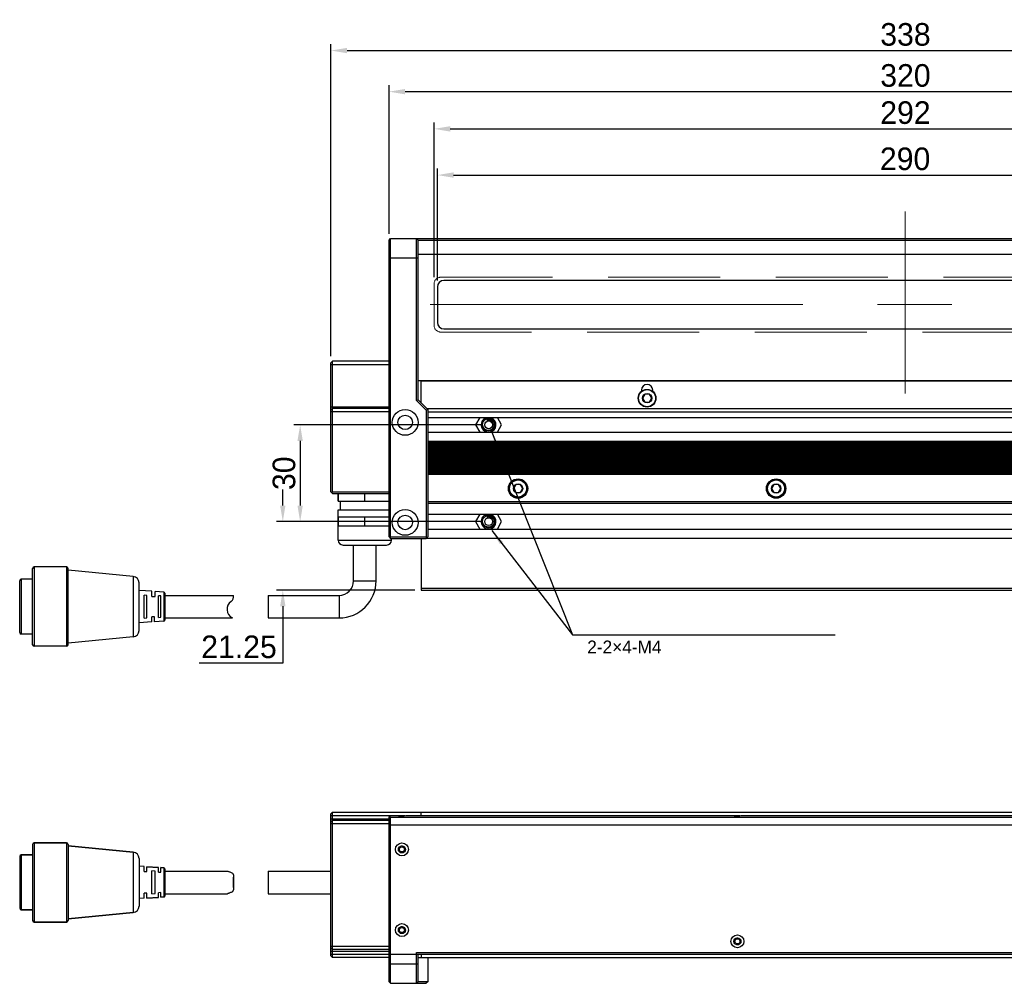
# Model space of a CAD drawing. Header units: millimetres. Extents: x 108 to 420, y 524 to 686.
# Tile 1 of 2: x 108 to 260, y 537 to 686. Entities that reach past the tile are written whole.
import ezdxf

# ---------------------------------------------------------------- set-up
doc = ezdxf.new("R2010")
doc.units = ezdxf.units.MM
doc.header["$LTSCALE"] = 23.1
doc.header["$PDMODE"] = 3
doc.header["$PDSIZE"] = 8
doc.linetypes.add('CENTERX2', pattern=[4, 2.5, -0.5, 0.5, -0.5])
doc.linetypes.add('DASHED2', pattern=[0.375, 0.25, -0.125])
doc.layers.get('Defpoints').update_dxf_attribs({"linetype": 'CONTINUOUS'})
for name, color, linetype, lineweight in [('中心线', 1, 'CENTERX2', 20), ('标注', 3, 'CONTINUOUS', 25), ('粗实线', 7, 'CONTINUOUS', 30), ('虚线', 6, 'DASHED2', 18)]:
    doc.layers.add(name, color=color, linetype=linetype, lineweight=lineweight)
doc.styles.get("Standard").update_dxf_attribs({"font": 'simfang.ttf'})
doc.dimstyles.new('CST Standard', dxfattribs={"dimtxt": 3.5, "dimasz": 2.5, "dimexe": 1, "dimexo": 1, "dimgap": 0.6, "dimtad": 1, "dimtoh": 1, "dimdsep": 46, "dimtxsty": 'STANDARD', "dimcen": -2.5, "dimdle": 5, "dimclrd": 9, "dimclre": 9, "dimadec": 1, "dimazin": 2, "dimtfac": 1, "dimtofl": 0, "dimtmove": 0, "dimatfit": 0, "dimfxl": 1, "dimtolj": 1, "dimarcsym": 0})

# ---------------------------------------------------------------- blocks, each defined once
blk = doc.blocks.new('*D33')
at = {"layer": 'Defpoints', "color": 0}
for p in [(324.81, 674.75), (164.81, 651.74), (324.81, 651.74)]:
    blk.add_point(p, dxfattribs=at)
at = {"layer": '标注', "color": 9, "linetype": 'Continuous', "lineweight": -2, "ltscale": 3}
for p, q in [((164.81, 652.74), (164.81, 675.75)), ((167.31, 674.75), (322.31, 674.75)), ((324.81, 652.74), (324.81, 675.75))]:
    blk.add_line(p, q, dxfattribs=at)
at = {"layer": '标注', "color": 9}
for points in [[(167.31, 675.16), (167.31, 674.33), (164.81, 674.75)], [(322.31, 674.33), (322.31, 675.16), (324.81, 674.75)]]:
    blk.add_solid(points, dxfattribs=at)
at = {"layer": '标注', "color": 7, "insert": (244.86, 677.24), "char_height": 3.5, "attachment_point": 5}
blk.add_mtext('\\A1;\\A1;{\\fFZLanTingHei-R-GBK|b0|i0|c134|p2;320}', dxfattribs=at)
blk = doc.blocks.new('*D34')
at = {"layer": 'Defpoints', "color": 0}
for p in [(317.31, 661.82), (172.31, 644.49), (317.31, 644.49)]:
    blk.add_point(p, dxfattribs=at)
at = {"layer": '标注', "color": 9, "linetype": 'Continuous', "lineweight": -2, "ltscale": 3}
for p, q in [((172.31, 645.49), (172.31, 662.82)), ((317.31, 645.49), (317.31, 662.82)), ((174.81, 661.82), (314.81, 661.82))]:
    blk.add_line(p, q, dxfattribs=at)
at = {"layer": '标注', "color": 9}
for points in [[(174.81, 662.24), (174.81, 661.41), (172.31, 661.82)], [(314.81, 661.41), (314.81, 662.24), (317.31, 661.82)]]:
    blk.add_solid(points, dxfattribs=at)
at = {"layer": '标注', "color": 7, "insert": (244.81, 664.32), "char_height": 3.5, "attachment_point": 5}
blk.add_mtext('\\A1;\\A1;{\\fFZLanTingHei-R-GBK|b0|i0|c134|p2;290}', dxfattribs=at)
blk = doc.blocks.new('*D35')
at = {"layer": 'Defpoints', "color": 0}
for p in [(317.81, 668.98), (171.81, 644.99), (317.81, 644.99)]:
    blk.add_point(p, dxfattribs=at)
at = {"layer": '标注', "color": 9, "linetype": 'Continuous', "lineweight": -2, "ltscale": 3}
for p, q in [((171.81, 645.99), (171.81, 669.98)), ((174.31, 668.98), (315.31, 668.98)), ((317.81, 645.99), (317.81, 669.98))]:
    blk.add_line(p, q, dxfattribs=at)
at = {"layer": '标注', "color": 9}
for points in [[(174.31, 669.4), (174.31, 668.56), (171.81, 668.98)], [(315.31, 668.56), (315.31, 669.4), (317.81, 668.98)]]:
    blk.add_solid(points, dxfattribs=at)
at = {"layer": '标注', "color": 7, "insert": (244.86, 671.48), "char_height": 3.5, "attachment_point": 5}
blk.add_mtext('\\A1;\\A1;{\\fFZLanTingHei-R-GBK|b0|i0|c134|p2;292}', dxfattribs=at)
blk = doc.blocks.new('*D38')
at = {"layer": 'Defpoints', "color": 0}
for p in [(324.81, 681.12), (324.81, 651.74), (155.81, 632.74)]:
    blk.add_point(p, dxfattribs=at)
at = {"layer": '标注', "color": 9, "linetype": 'Continuous', "lineweight": -2, "ltscale": 3}
for p, q in [((155.81, 633.74), (155.81, 682.12)), ((158.31, 681.12), (322.31, 681.12)), ((324.81, 652.74), (324.81, 682.12))]:
    blk.add_line(p, q, dxfattribs=at)
at = {"layer": '标注', "color": 9}
for points in [[(158.31, 681.53), (158.31, 680.7), (155.81, 681.12)], [(322.31, 680.7), (322.31, 681.53), (324.81, 681.12)]]:
    blk.add_solid(points, dxfattribs=at)
at = {"layer": '标注', "color": 7, "insert": (244.86, 683.6), "char_height": 3.5, "attachment_point": 5}
blk.add_mtext('\\A1;\\A1;{\\fFZLanTingHei-R-GBK|b0|i0|c134|p2;338}', dxfattribs=at)
blk = doc.blocks.new('*X19')
at = {"layer": '标注', "linetype": 'Continuous', "ltscale": 3}
blk.add_hatch(color=9, dxfattribs=at).paths.add_polyline_path([(143.43, 161.33), (145.21, 159.55), (144.71, 159.17)], flags=0)
at = {"layer": '标注', "color": 9, "linetype": 'Continuous', "ltscale": 3}
for p, q in [((143.43, 161.33), (155.97, 145.14)), ((155.97, 145.14), (196.69, 145.14))]:
    blk.add_line(p, q, dxfattribs=at)
at = {"layer": '标注', "color": 7, "ltscale": 3}
blk.add_line((196.69, 145.14), (196.69, 145.14), dxfattribs=at)
blk = doc.blocks.new('*X20')
at = {"layer": '标注', "linetype": 'Continuous', "ltscale": 3}
blk.add_hatch(color=9, dxfattribs=at).paths.add_polyline_path([(143.43, 176.54), (144.65, 174.33), (144.07, 174.1)], flags=0)
at = {"layer": '标注', "color": 9, "linetype": 'Continuous', "ltscale": 3}
for p, q in [((143.43, 176.54), (155.97, 145.14)), ((155.97, 145.14), (196.69, 145.14))]:
    blk.add_line(p, q, dxfattribs=at)
at = {"layer": '标注', "color": 7, "ltscale": 3}
blk.add_line((196.69, 145.14), (196.69, 145.14), dxfattribs=at)
blk = doc.blocks.new('*D41')
at = {"layer": 'Defpoints', "color": 0}
for p in [(180.25, 623.11), (151.04, 608.11), (180.25, 608.11)]:
    blk.add_point(p, dxfattribs=at)
at = {"layer": '标注', "color": 9, "linetype": 'Continuous', "lineweight": -2, "ltscale": 3}
for p, q in [((179.25, 623.11), (150.04, 623.11)), ((151.04, 620.61), (151.04, 610.61)), ((179.25, 608.11), (150.04, 608.11))]:
    blk.add_line(p, q, dxfattribs=at)
at = {"layer": '标注', "color": 9}
for points in [[(151.45, 620.61), (150.62, 620.61), (151.04, 623.11)], [(150.62, 610.61), (151.45, 610.61), (151.04, 608.11)]]:
    blk.add_solid(points, dxfattribs=at)
at = {"layer": '标注', "color": 7, "insert": (148.55, 615.61), "char_height": 3.5, "attachment_point": 5, "rotation": 90}
blk.add_mtext('\\A1;\\A1;{\\fFZLanTingHei-R-GBK|b0|i0|c134|p2;30}', dxfattribs=at)
blk = doc.blocks.new('*D42')
at = {"layer": 'Defpoints', "color": 0}
for p in [(148.27, 608.11), (180.25, 608.11), (169.81, 597.49)]:
    blk.add_point(p, dxfattribs=at)
at = {"layer": '标注', "color": 9, "linetype": 'Continuous', "lineweight": -2, "ltscale": 3}
for p, q in [((148.35, 610.61), (148.35, 613.11)), ((179.25, 608.11), (147.35, 608.11)), ((168.81, 597.49), (147.35, 597.49)), ((148.35, 594.99), (148.35, 586.2)), ((148.35, 586.2), (135.38, 586.2))]:
    blk.add_line(p, q, dxfattribs=at)
at = {"layer": '标注', "color": 9}
for points in [[(147.93, 610.61), (148.76, 610.61), (148.35, 608.11)], [(148.76, 594.99), (147.93, 594.99), (148.35, 597.49)]]:
    blk.add_solid(points, dxfattribs=at)
at = {"layer": '标注', "color": 7, "insert": (141.56, 588.69), "char_height": 3.5, "attachment_point": 5}
blk.add_mtext('\\A1;\\A1;{\\fFZLanTingHei-R-GBK|b0|i0|c134|p2;21.25}', dxfattribs=at)

msp = doc.modelspace()

# ---------------------------------------------------------------- linework, layer by layer
at = {"layer": '中心线', "color": 0}
for p, q in [((244.8137, 656.1663), (244.8137, 627.9793)), ((171.2076, 641.7398), (318.4199, 641.7398))]:
    msp.add_line(p, q, dxfattribs=at)
at = {"layer": '粗实线', "color": 0, "linetype": 'Continuous'}
for p, q in [((164.8137, 651.7398), (165.0637, 651.9898)), ((164.8137, 605.7398), (164.8137, 651.7398)), ((165.0637, 605.7398), (165.0637, 651.9898)), ((165.0637, 651.9898), (324.5637, 651.9898)), ((169.0637, 626.8862), (169.0637, 651.9898)), ((169.0637, 651.9898), (169.3137, 651.7398)), ((169.3137, 626.9898), (169.3137, 651.7398)), ((169.3137, 651.7398), (320.3137, 651.7398)), ((164.8137, 648.9898), (169.3137, 648.9898)), ((320.3137, 649.4898), (169.3137, 649.4898)), ((172.3137, 644.4898), (172.3137, 638.9898)), ((316.3137, 645.4898), (173.3137, 645.4898)), ((173.3137, 637.9898), (316.3137, 637.9898)), ((155.8137, 632.7398), (156.0637, 632.9898)), ((155.8137, 612.7398), (155.8137, 632.7398)), ((155.8137, 632.4898), (164.8137, 632.4898)), ((156.0637, 612.7398), (156.0637, 632.9898)), ((164.8137, 632.9898), (156.0637, 632.9898)), ((169.3137, 629.9898), (320.3137, 629.9898)), ((169.8137, 626.4898), (169.8137, 629.9898)), ((169.8137, 629.9396), (319.8137, 629.9396)), ((203.9387, 628.4898), (203.9387, 628.2968)), ((204.455, 627.8612), (204.0962, 627.2398)), ((205.1725, 627.8612), (204.455, 627.8612)), ((205.5312, 627.2398), (205.1725, 627.8612)), ((205.6887, 628.2968), (205.6887, 628.4898)), ((155.8137, 625.8898), (164.8137, 625.8898)), ((169.3137, 626.9898), (169.0637, 626.8862)), ((170.5637, 625.3862), (169.0637, 626.8862)), ((170.8137, 625.4898), (169.3137, 626.9898)), ((204.0962, 627.2398), (204.455, 626.6184)), ((204.455, 626.6184), (205.1725, 626.6184)), ((205.1725, 626.6184), (205.5312, 627.2398)), ((155.8137, 625.3898), (156.0637, 625.6398)), ((164.8137, 625.1398), (155.8137, 625.1398)), ((164.8137, 625.6398), (156.0637, 625.6398)), ((170.8137, 625.4898), (170.5637, 625.3862)), ((170.5637, 625.3862), (170.5637, 605.7398)), ((170.6637, 625.6398), (318.9637, 625.6398)), ((170.8137, 625.4898), (170.8137, 605.7398)), ((170.8137, 625.1398), (318.8137, 625.1398)), ((170.8137, 624.2648), (318.8137, 624.2648)), ((170.8137, 621.9648), (318.8137, 621.9648)), ((170.8137, 620.5993), (318.8137, 620.5993)), ((170.8137, 620.5174), (318.8137, 620.5174)), ((170.8137, 620.4021), (318.8137, 620.4021)), ((170.8137, 620.3202), (318.8137, 620.3202)), ((170.8137, 620.1743), (318.8137, 620.1743)), ((170.8137, 620.0924), (318.8137, 620.0924)), ((170.8137, 619.9771), (318.8137, 619.9771)), ((170.8137, 619.8952), (318.8137, 619.8952)), ((170.8137, 619.6939), (318.8137, 619.6939)), ((170.8137, 619.612), (318.8137, 619.612)), ((170.8137, 619.4967), (318.8137, 619.4967)), ((170.8137, 619.4148), (318.8137, 619.4148)), ((170.8137, 619.2689), (318.8137, 619.2689)), ((170.8137, 619.187), (318.8137, 619.187)), ((170.8137, 619.0717), (318.8137, 619.0717)), ((170.8137, 618.9898), (318.8137, 618.9898)), ((170.8137, 618.8189), (318.8137, 618.8189)), ((170.8137, 618.737), (318.8137, 618.737)), ((170.8137, 618.6217), (318.8137, 618.6217)), ((170.8137, 618.5398), (318.8137, 618.5398)), ((170.8137, 618.3939), (318.8137, 618.3939)), ((170.8137, 618.312), (318.8137, 618.312)), ((170.8137, 618.1967), (318.8137, 618.1967)), ((170.8137, 618.1148), (318.8137, 618.1148)), ((170.8137, 617.9439), (318.8137, 617.9439)), ((170.8137, 617.862), (318.8137, 617.862)), ((170.8137, 617.7467), (318.8137, 617.7467)), ((170.8137, 617.6648), (318.8137, 617.6648)), ((170.8137, 617.5189), (318.8137, 617.5189)), ((170.8137, 617.437), (318.8137, 617.437)), ((170.8137, 617.3217), (318.8137, 617.3217)), ((170.8137, 617.2398), (318.8137, 617.2398)), ((170.8137, 617.0689), (318.8137, 617.0689)), ((170.8137, 616.987), (318.8137, 616.987)), ((170.8137, 616.8717), (318.8137, 616.8717)), ((170.8137, 616.7898), (318.8137, 616.7898)), ((170.8137, 616.6439), (318.8137, 616.6439)), ((170.8137, 616.562), (318.8137, 616.562)), ((170.8137, 616.4467), (318.8137, 616.4467)), ((170.8137, 616.3648), (318.8137, 616.3648)), ((170.8137, 616.1939), (318.8137, 616.1939)), ((170.8137, 616.112), (318.8137, 616.112)), ((170.8137, 615.9967), (318.8137, 615.9967)), ((170.8137, 615.9148), (318.8137, 615.9148)), ((170.8137, 615.7689), (318.8137, 615.7689)), ((170.8137, 615.687), (318.8137, 615.687)), ((170.8137, 615.5717), (318.8137, 615.5717)), ((170.8137, 615.4898), (318.8137, 615.4898)), ((184.455, 613.8612), (184.0962, 613.2398)), ((185.1725, 613.8612), (184.455, 613.8612)), ((185.5312, 613.2398), (185.1725, 613.8612)), ((224.455, 613.8612), (224.0962, 613.2398)), ((225.1725, 613.8612), (224.455, 613.8612)), ((225.5312, 613.2398), (225.1725, 613.8612)), ((156.0637, 612.4898), (155.8137, 612.7398)), ((156.0637, 612.7398), (155.9387, 612.6148)), ((156.0637, 612.7398), (164.8137, 612.7398)), ((156.0637, 612.4898), (164.8137, 612.4898)), ((156.9387, 611.2898), (156.9387, 612.4898)), ((156.9616, 611.2898), (156.9616, 612.4898)), ((161.0409, 611.2898), (161.0409, 612.4898)), ((161.0866, 611.2898), (161.0866, 612.4898)), ((184.0962, 613.2398), (184.455, 612.6184)), ((184.455, 612.6184), (185.1725, 612.6184)), ((185.1725, 612.6184), (185.5312, 613.2398)), ((224.0962, 613.2398), (224.455, 612.6184)), ((224.455, 612.6184), (225.1725, 612.6184)), ((225.1725, 612.6184), (225.5312, 613.2398)), ((156.9387, 611.2898), (164.8137, 611.2898)), ((157.3137, 609.9398), (157.3137, 611.2898)), ((170.8137, 611.2398), (318.8137, 611.2398)), ((170.8137, 610.9898), (318.8137, 610.9898)), ((156.9387, 608.8398), (156.9387, 609.9398)), ((156.9418, 609.9398), (164.8137, 609.9398)), ((170.8137, 609.2648), (318.8137, 609.2648)), ((156.9387, 607.4398), (156.9387, 608.8398)), ((156.9387, 608.8398), (164.8137, 608.8398)), ((156.9387, 605.2398), (156.9387, 607.4398)), ((156.9387, 607.4398), (164.8137, 607.4398)), ((156.9616, 607.4398), (156.9616, 608.8398)), ((161.0409, 607.4398), (161.0409, 608.8398)), ((161.0866, 607.4398), (161.0866, 608.8398)), ((170.8137, 606.9648), (318.8137, 606.9648)), ((156.9387, 605.2398), (165.1887, 605.2398)), ((157.6912, 604.4898), (164.4362, 604.4898)), ((159.3137, 598.9398), (159.3137, 604.4898)), ((162.8137, 598.9398), (162.8137, 604.4898)), ((164.8137, 605.7398), (165.0637, 605.4898)), ((165.0637, 605.7398), (164.9387, 605.6148)), ((165.0637, 605.7398), (170.5637, 605.7398)), ((165.0637, 605.4898), (170.5637, 605.4898)), ((165.1887, 605.2398), (165.1887, 605.4898)), ((169.8137, 605.4898), (169.8137, 597.4896)), ((170.6887, 605.6148), (170.5637, 605.7398)), ((170.5637, 605.4898), (170.8137, 605.7398)), ((170.6137, 605.5398), (319.0137, 605.5398)), ((109.5637, 589.0405), (109.5637, 600.839)), ((109.8137, 601.089), (109.8137, 588.7905)), ((114.8137, 601.089), (109.8137, 601.089)), ((114.8137, 601.089), (114.8137, 588.7905)), ((115.0637, 589.0405), (115.0637, 600.839)), ((125.1587, 599.6261), (115.0637, 600.589)), ((107.5637, 590.9398), (107.5637, 598.9398)), ((107.8137, 599.1898), (107.8137, 590.6898)), ((109.5637, 599.1898), (107.8137, 599.1898)), ((125.1587, 599.6261), (125.1587, 590.2535)), ((126.0637, 591.2489), (126.0637, 598.6306)), ((159.3137, 598.9398), (162.8137, 598.9398)), ((128.0637, 597.3148), (126.0637, 597.4398)), ((128.0637, 596.5178), (128.0637, 597.3148)), ((128.5637, 596.5058), (128.5637, 597.2835)), ((129.9231, 597.1986), (128.5637, 597.2835)), ((129.9231, 597.1986), (129.9231, 592.681)), ((130.0637, 597.0489), (130.0637, 592.8307)), ((169.8137, 597.8262), (319.8137, 597.8262)), ((169.8137, 597.4896), (319.8137, 597.4896)), ((126.8637, 593.1648), (126.8637, 596.7148)), ((127.2637, 596.6898), (126.8637, 596.7148)), ((127.2637, 593.1898), (127.2637, 596.6898)), ((128.0637, 596.5178), (128.5637, 596.5058)), ((129.0637, 593.2648), (129.0637, 596.6147)), ((129.4629, 596.5898), (129.0637, 596.6147)), ((129.4629, 593.2898), (129.4629, 596.5898)), ((130.0637, 596.6898), (140.6912, 596.6898)), ((146.0637, 596.6898), (146.0637, 593.1898)), ((146.0637, 596.6898), (157.0637, 596.6898)), ((157.0637, 596.6898), (157.0637, 593.1898)), ((128.0637, 592.5648), (126.0637, 592.4398)), ((126.8637, 593.1648), (127.2637, 593.1898)), ((128.4637, 593.3713), (128.0637, 593.3618)), ((128.0637, 592.5648), (128.0637, 593.3618)), ((128.4637, 592.5898), (128.4637, 593.3713)), ((129.9231, 592.681), (128.4637, 592.5898)), ((129.0637, 593.2648), (129.4629, 593.2898)), ((130.0637, 593.1898), (140.5202, 593.1898)), ((146.0637, 593.1898), (157.0637, 593.1898)), ((109.5637, 590.6898), (107.8137, 590.6898)), ((125.1587, 590.2535), (115.0637, 589.2905)), ((114.8137, 588.7905), (109.8137, 588.7905)), ((155.8137, 562.8136), (156.0637, 563.0636)), ((155.8137, 540.8136), (155.8137, 562.8136)), ((155.8137, 562.5636), (166.2308, 562.5636)), ((155.8137, 562.0642), (164.8137, 562.0642)), ((155.8137, 561.5642), (156.0637, 561.8142)), ((156.0637, 540.5636), (156.0637, 563.0636)), ((156.0637, 563.0636), (324.5637, 563.0636)), ((164.8137, 561.8142), (156.0637, 561.8142)), ((164.8137, 562.3136), (165.0637, 562.5636)), ((164.8137, 536.8136), (164.8137, 562.3136)), ((164.9387, 562.4386), (165.0637, 562.3136)), ((165.0637, 536.5636), (165.0637, 562.3136)), ((165.0637, 562.3136), (324.5637, 562.3136)), ((166.2465, 562.5636), (167.2402, 562.5636)), ((167.3967, 562.5636), (218.2308, 562.5636)), ((169.8137, 562.5636), (169.8137, 563.0636)), ((218.2465, 562.5636), (219.2402, 562.5636)), ((219.3967, 562.5636), (270.2308, 562.5636)), ((155.8137, 561.3142), (164.8137, 561.3142)), ((324.8137, 561.0636), (164.8137, 561.0636)), ((109.5637, 558.0987), (109.5637, 546.3002)), ((109.8137, 558.3487), (109.8137, 546.0502)), ((114.8137, 558.3487), (109.8137, 558.3487)), ((109.8137, 558.3487), (114.8137, 558.3487)), ((114.8137, 558.3487), (114.8137, 546.0502)), ((115.0637, 558.0987), (115.0637, 546.3002)), ((125.1587, 556.8858), (115.0637, 557.8487)), ((115.0637, 557.8487), (125.1587, 556.8858)), ((107.5637, 556.1995), (107.5637, 548.1995)), ((107.8137, 556.4495), (107.8137, 547.9495)), ((109.5637, 556.4495), (107.8137, 556.4495)), ((107.8137, 556.4495), (109.5637, 556.4495)), ((125.1587, 556.8858), (125.1587, 547.5131)), ((126.0637, 555.8903), (126.0637, 548.5086)), ((126.8637, 554.6495), (126.0637, 554.6995)), ((126.8637, 553.8882), (126.8637, 554.6495)), ((127.2637, 553.8782), (127.2637, 554.6245)), ((129.0637, 554.512), (127.2637, 554.6245)), ((127.2637, 554.6245), (129.0637, 554.512)), ((129.0637, 553.7939), (129.0637, 554.512)), ((129.4629, 553.7839), (129.4629, 554.487)), ((129.9231, 554.4583), (129.4629, 554.487)), ((129.4629, 554.487), (129.9231, 554.4583)), ((129.9231, 554.4583), (129.9231, 549.9407)), ((130.0637, 554.3086), (130.0637, 550.0904)), ((126.8637, 553.8882), (127.2637, 553.8782)), ((128.0637, 550.4245), (128.0637, 553.9745)), ((128.5637, 553.9432), (128.0637, 553.9745)), ((128.5637, 550.4557), (128.5637, 553.9432)), ((129.0637, 553.7939), (129.4629, 553.7839)), ((130.0637, 553.9495), (139.7559, 553.9495)), ((130.0637, 553.9495), (139.7559, 553.9495)), ((140.7137, 551.3992), (140.7137, 552.9997)), ((146.0637, 553.9495), (146.0637, 550.4495)), ((146.0637, 553.9495), (155.8137, 553.9495)), ((126.8637, 549.7495), (126.0637, 549.6995)), ((127.2637, 550.5207), (126.8637, 550.5107)), ((126.8637, 549.7495), (126.8637, 550.5107)), ((127.2637, 549.7745), (127.2637, 550.5207)), ((129.0637, 549.887), (127.2637, 549.7745)), ((127.2637, 549.7745), (129.0637, 549.887)), ((128.0637, 550.4245), (128.5637, 550.4557)), ((129.4629, 550.6151), (129.0637, 550.605)), ((129.0637, 549.887), (129.0637, 550.605)), ((129.4629, 549.9119), (129.4629, 550.6151)), ((129.9231, 549.9407), (129.4629, 549.9119)), ((129.4629, 549.9119), (129.9231, 549.9407)), ((130.0637, 550.4495), (139.7559, 550.4495)), ((130.0637, 550.4495), (139.7559, 550.4495)), ((146.0637, 550.4495), (155.8137, 550.4495)), ((109.5637, 547.9495), (107.8137, 547.9495)), ((107.8137, 547.9495), (109.5637, 547.9495)), ((125.1587, 547.5131), (115.0637, 546.5502)), ((115.0637, 546.5502), (125.1587, 547.5131)), ((114.8137, 546.0502), (109.8137, 546.0502)), ((109.8137, 546.0502), (114.8137, 546.0502)), ((155.8137, 542.313), (164.8137, 542.313)), ((155.8137, 542.063), (156.0637, 541.813)), ((164.8137, 541.813), (156.0637, 541.813)), ((155.8137, 541.563), (164.8137, 541.563)), ((155.8137, 541.0636), (324.8137, 541.0636)), ((155.8137, 540.8136), (156.0637, 540.5636)), ((164.8137, 540.5636), (156.0637, 540.5636)), ((169.0637, 536.5636), (169.0637, 541.3136)), ((169.0637, 541.3136), (320.5637, 541.3136)), ((169.3137, 536.8136), (169.3137, 541.0636)), ((169.3137, 540.5636), (320.3137, 540.5636)), ((169.8137, 541.0636), (169.8137, 540.5636)), ((170.8137, 540.5636), (170.8137, 536.8136)), ((164.8137, 539.5636), (169.3137, 539.5636)), ((164.8137, 536.8136), (165.0637, 536.5636)), ((165.0637, 536.5636), (170.5637, 536.5636)), ((169.3137, 536.8136), (169.0637, 536.5636)), ((170.8137, 536.8136), (169.3137, 536.8136)), ((170.8137, 536.8136), (170.5637, 536.5636))]:
    msp.add_line(p, q, dxfattribs=at)
at = {"layer": '粗实线', "color": 0}
for p, q in [((178.8913, 624.2648), (178.2274, 623.1148)), ((182.2688, 623.1148), (181.6049, 624.2648)), ((178.2274, 623.1148), (178.8913, 621.9648)), ((180.6914, 624.0094), (180.6938, 624.0083)), ((181.6049, 621.9648), (182.2688, 623.1148)), ((178.8913, 609.2648), (178.2274, 608.1148)), ((180.6914, 609.0094), (180.6938, 609.0083)), ((182.2688, 608.1148), (181.6049, 609.2648)), ((178.2274, 608.1148), (178.8913, 606.9648)), ((181.6049, 606.9648), (182.2688, 608.1148))]:
    msp.add_line(p, q, dxfattribs=at)
at = {"layer": '粗实线', "color": 0, "linetype": 'Continuous'}
for centre, radius in [((204.8137, 627.2398), 1.375), ((204.8137, 627.2398), 1.325), ((204.8137, 627.2398), 0.7175), ((167.3137, 623.4898), 2), ((167.3137, 623.4898), 1.125), ((184.8137, 613.2398), 1.5), ((184.8137, 613.2398), 1.375), ((184.8137, 613.2398), 1.325), ((184.8137, 613.2398), 0.7175), ((224.8137, 613.2398), 1.5), ((224.8137, 613.2398), 1.375), ((224.8137, 613.2398), 1.325), ((224.8137, 613.2398), 0.7175), ((167.3137, 607.9898), 2), ((167.3137, 607.9898), 1.125), ((166.8137, 557.3136), 1), ((166.8137, 557.3136), 0.55), ((166.8137, 557.3136), 0.4), ((166.8137, 544.8136), 1), ((166.8137, 544.8136), 0.55), ((166.8137, 544.8136), 0.4), ((218.8137, 543.0636), 1), ((218.8137, 543.0636), 0.55), ((218.8137, 543.0636), 0.4)]:
    msp.add_circle(centre, radius, dxfattribs=at)
at = {"layer": '粗实线', "color": 0}
for centre, radius in [((180.2481, 623.1148), 1), ((180.2481, 623.1148), 0.6), ((180.2481, 608.1148), 1), ((180.2481, 608.1148), 0.6)]:
    msp.add_circle(centre, radius, dxfattribs=at)
at = {"layer": '粗实线', "color": 0, "linetype": 'Continuous'}
for centre, radius, start, end in [((173.3137, 644.4898), 1, 90, 180), ((173.3137, 638.9898), 1, 180, 270), ((204.8137, 628.4898), 0.875, 0, 180), ((157.6887, 605.2398), 0.75, 180, 270), ((164.4387, 605.2398), 0.75, 270, 0), ((109.8137, 600.839), 0.25, 90, 180), ((114.8137, 600.839), 0.25, 0, 90), ((107.8137, 598.9398), 0.25, 90, 180), ((125.0637, 598.6306), 1, 0, 84.551174), ((157.0637, 598.9398), 5.75, 270, 0), ((157.0637, 598.9398), 2.25, 270, 0), ((129.9137, 597.0489), 0.15, 0, 86.423666), ((141.1988, 594.5298), 1.5, 125.247507, 243.300507), ((139.8137, 596.4898), 0.9, 305.247507, 12.839588), ((129.9137, 592.8307), 0.15, 273.576334, 0), ((107.8137, 590.9398), 0.25, 180, 270), ((125.0637, 591.2489), 1, 275.448826, 0), ((109.8137, 589.0405), 0.25, 180, 270), ((114.8137, 589.0405), 0.25, 270, 0), ((109.8137, 558.0987), 0.25, 90, 180), ((114.8137, 558.0987), 0.25, 0, 90), ((166.8137, 557.3136), 0.5, 255, 195), ((107.8137, 556.1995), 0.25, 90, 180), ((125.0637, 555.8903), 1, 0, 84.551174), ((129.9137, 554.3086), 0.15, 0, 86.423666), ((129.9137, 550.0904), 0.15, 273.576334, 0), ((107.8137, 548.1995), 0.25, 180, 270), ((125.0637, 548.5086), 1, 275.448826, 0), ((109.8137, 546.3002), 0.25, 180, 270), ((114.8137, 546.3002), 0.25, 270, 0), ((166.8137, 544.8136), 0.5, 255, 195), ((218.8137, 543.0636), 0.5, 255, 195)]:
    msp.add_arc(centre, radius, start, end, dxfattribs=at)
at = {"layer": '粗实线', "color": 0}
for centre, radius, start, end in [((180.2481, 623.1148), 1.15, 110.806926, 258.910513), ((180.2481, 623.1148), 0.7873, 49.620725, 108.545457), ((180.2481, 623.1148), 1.15, 281.08843, 69.193267), ((180.2802, 623.0999), 0.9981, 65.27709, 65.522589), ((180.2809, 623.1013), 0.9966, 63.094722, 65.277616), ((180.2473, 623.1139), 0.7884, 46.190852, 49.615885), ((180.2481, 608.1148), 1.15, 110.806926, 258.910513), ((180.2481, 608.1148), 1.15, 281.08843, 69.193267), ((180.2802, 608.0999), 0.9981, 65.27709, 65.522589), ((180.2809, 608.1013), 0.9966, 63.094722, 65.277616), ((180.2481, 608.1148), 0.7873, 49.620725, 108.545457), ((180.2473, 608.1139), 0.7884, 46.190852, 49.615885)]:
    msp.add_arc(centre, radius, start, end, dxfattribs=at)
for points, knots in [([(179.3214, 623.1148), (179.3183, 623.196), (179.3337, 623.36), (179.4195, 623.5911), (179.5616, 623.7926), (179.7501, 623.9514), (179.9725, 624.0578), (180.2143, 624.1054), (180.4602, 624.0919), (180.6173, 624.0429), (180.6914, 624.0094)], [0, 0, 0, 0, 421.92151184, 843.84534667, 1265.79097837, 1687.76851185, 2109.76638986, 2531.78946196, 2953.82566146, 3375.95686445, 3375.95686445, 3375.95686445, 3375.95686445]), ([(181.0639, 623.1148), (181.0663, 623.0579), (181.0592, 622.9432), (181.0133, 622.7773), (180.9344, 622.6244), (180.8261, 622.4907), (180.6931, 622.3815), (180.5409, 622.3011), (180.3759, 622.2525), (180.2046, 622.2373), (180.0335, 622.2557), (179.8693, 622.3069), (179.718, 622.3888), (179.5412, 622.5337), (179.377, 622.774), (179.3257, 623.0014), (179.3214, 623.1148)], [0, 0, 0, 0, 357.46196569, 714.93197037, 1072.43174983, 1429.91757763, 1787.4129073, 2144.9213932, 2502.44312217, 2859.97499645, 3217.51665262, 3575.08450636, 3932.66932438, 4290.25050978, 5002.24954714, 5714.38119129, 5714.38119129, 5714.38119129, 5714.38119129]), ([(179.9977, 623.8612), (179.9956, 623.8601), (179.9926, 623.8584), (179.9886, 623.856), (179.9857, 623.8542), (179.9828, 623.8522), (179.9806, 623.8503), (179.9783, 623.8479), (179.9798, 623.8462), (179.9819, 623.8462), (179.9847, 623.8462), (179.9882, 623.8467), (179.9916, 623.8473), (179.9962, 623.8482), (180.0019, 623.8494), (180.0111, 623.8515), (180.0226, 623.8543), (180.041, 623.8586), (180.064, 623.8638), (180.0918, 623.8694), (180.1198, 623.8742), (180.1479, 623.8782), (180.1667, 623.8803), (180.1761, 623.8812)], [0, 0, 0, 0, 264.11710715, 395.58132521, 526.31678421, 655.94819797, 782.15619037, 892.81037403, 940.52914251, 1002.07252515, 1129.5062875, 1260.58984869, 1392.79093497, 1525.5532929, 1791.98387036, 2059.06719987, 2594.17077684, 3129.89856542, 4202.15904544, 5274.89567694, 6347.83357281, 7420.86088929, 8493.92314129, 8493.92314129, 8493.92314129, 8493.92314129]), ([(181.209, 623.3916), (181.1847, 623.4473), (181.1257, 623.5545), (181.0087, 623.6956), (180.8667, 623.8116), (180.7047, 623.8972), (180.5287, 623.9481), (180.346, 623.961), (180.1649, 623.9342), (180.0511, 623.8896), (179.9977, 623.8612)], [0, 0, 0, 0, 424.24732154, 848.27131684, 1272.07842071, 1695.6271447, 2118.88889673, 2541.83766123, 2964.38621996, 3386.56331536, 3386.56331536, 3386.56331536, 3386.56331536]), ([(180.1761, 623.8812), (180.2313, 623.8864), (180.3431, 623.8861), (180.507, 623.8516), (180.6604, 623.7843), (180.7514, 623.7195), (180.7931, 623.6829)], [0, 0, 0, 0, 452.37449013, 904.62966475, 1356.81216204, 1808.92891272, 1808.92891272, 1808.92891272, 1808.92891272]), ([(180.7931, 623.6829), (180.8736, 623.6124), (181.0068, 623.4361), (181.0592, 623.2218), (181.0639, 623.1148)], [0, 0, 0, 0, 509.60492169, 1019.33870145, 1019.33870145, 1019.33870145, 1019.33870145]), ([(179.3214, 608.1148), (179.3183, 608.196), (179.3337, 608.36), (179.4195, 608.5911), (179.5616, 608.7926), (179.7501, 608.9514), (179.9725, 609.0578), (180.2143, 609.1054), (180.4602, 609.0919), (180.6173, 609.0429), (180.6914, 609.0094)], [0, 0, 0, 0, 397.71875567, 795.43970109, 1193.18119303, 1590.95275676, 1988.743498, 2386.55798812, 2784.38485261, 3182.30127088, 3182.30127088, 3182.30127088, 3182.30127088]), ([(181.0639, 608.1148), (181.0663, 608.0579), (181.0592, 607.9432), (181.0133, 607.7773), (180.9344, 607.6244), (180.8261, 607.4907), (180.6931, 607.3815), (180.5409, 607.3011), (180.3759, 607.2525), (180.2046, 607.2373), (180.0335, 607.2557), (179.8693, 607.3069), (179.718, 607.3888), (179.5412, 607.5337), (179.377, 607.774), (179.3257, 608.0014), (179.3214, 608.1148)], [0, 0, 0, 0, 337.15282296, 674.31322817, 1011.50171652, 1348.67704586, 1685.86133724, 2023.05803736, 2360.26722816, 2697.48598787, 3034.71397369, 3371.96666869, 3709.23536415, 4046.50063337, 4718.04756264, 5389.71956466, 5389.71956466, 5389.71956466, 5389.71956466]), ([(179.9977, 608.8612), (179.9956, 608.8601), (179.9926, 608.8584), (179.9886, 608.856), (179.9857, 608.8542), (179.9828, 608.8522), (179.9806, 608.8503), (179.9783, 608.8479), (179.9798, 608.8462), (179.9819, 608.8462), (179.9847, 608.8462), (179.9882, 608.8467), (179.9916, 608.8473), (179.9962, 608.8482), (180.0019, 608.8494), (180.0111, 608.8515), (180.0226, 608.8543), (180.041, 608.8586), (180.064, 608.8638), (180.0918, 608.8694), (180.1198, 608.8742), (180.1479, 608.8782), (180.1667, 608.8803), (180.1761, 608.8812)], [0, 0, 0, 0, 249.27629797, 373.35350731, 496.74290674, 619.09029753, 738.20662991, 842.64312611, 887.68056453, 945.76580844, 1066.03903442, 1189.7569761, 1314.52964884, 1439.83205522, 1691.291829, 1943.36767653, 2448.40364385, 2954.02874818, 3966.03863197, 4978.49791218, 5991.14714766, 7003.88077919, 8016.64738319, 8016.64738319, 8016.64738319, 8016.64738319]), ([(181.209, 608.3916), (181.1847, 608.4473), (181.1257, 608.5545), (181.0087, 608.6956), (180.8667, 608.8116), (180.7047, 608.8972), (180.5287, 608.9481), (180.346, 608.961), (180.1649, 608.9342), (180.0511, 608.8896), (179.9977, 608.8612)], [0, 0, 0, 0, 400.17722152, 800.14378743, 1199.90576747, 1599.42402707, 1998.67159636, 2397.62393577, 2796.1987755, 3194.42322725, 3194.42322725, 3194.42322725, 3194.42322725]), ([(180.1761, 608.8812), (180.2313, 608.8864), (180.3431, 608.8861), (180.507, 608.8516), (180.6604, 608.7843), (180.7514, 608.7195), (180.7931, 608.6829)], [0, 0, 0, 0, 426.63990827, 853.16728863, 1279.62612611, 1706.02295716, 1706.02295716, 1706.02295716, 1706.02295716]), ([(180.7931, 608.6829), (180.8736, 608.6124), (181.0068, 608.4361), (181.0592, 608.2218), (181.0639, 608.1148)], [0, 0, 0, 0, 480.73674441, 961.59504733, 961.59504733, 961.59504733, 961.59504733])]:
    msp.add_open_spline(points, degree=3, knots=knots, dxfattribs=at)
at = {"layer": '粗实线', "color": 0, "linetype": 'Continuous'}
for points, knots in [([(166.2306, 562.5636), (166.2767, 562.5478), (166.467, 562.4901), (166.6671, 562.4633), (166.8172, 562.4636)], [0, 0, 0, 0, 188.72936269, 770.5015743, 770.5015743, 770.5015743, 770.5015743]), ([(166.8172, 562.4636), (166.8673, 562.4637), (167.0638, 562.4727), (167.2582, 562.516), (167.3968, 562.5636)], [0, 0, 0, 0, 196.7605955, 772.62998609, 772.62998609, 772.62998609, 772.62998609]), ([(218.2306, 562.5636), (218.2767, 562.5478), (218.467, 562.4901), (218.6671, 562.4633), (218.8172, 562.4636)], [0, 0, 0, 0, 242.65016959, 990.63725438, 990.63725438, 990.63725438, 990.63725438]), ([(218.8172, 562.4636), (218.8673, 562.4637), (219.0638, 562.4727), (219.2582, 562.516), (219.3968, 562.5636)], [0, 0, 0, 0, 253.0186559, 993.54141561, 993.54141561, 993.54141561, 993.54141561]), ([(139.7559, 553.9495), (139.7696, 553.9495), (139.8009, 553.9453), (139.8759, 553.9259), (139.9908, 553.8834), (140.1511, 553.8186), (140.2691, 553.7719), (140.3331, 553.7481)], [0, 0, 0, 0, 95.48872237, 217.88401112, 538.61238841, 945.81620313, 1420.78528069, 1420.78528069, 1420.78528069, 1420.78528069]), ([(140.3331, 553.7481), (140.4032, 553.722), (140.5027, 553.6682), (140.5987, 553.5594), (140.6495, 553.4664), (140.683, 553.3627), (140.7103, 553.2084), (140.7139, 553.0875), (140.7137, 553.005)], [0, 0, 0, 0, 418.03494093, 611.236226, 804.65479583, 1005.48904372, 1217.68282299, 1678.65497015, 1678.65497015, 1678.65497015, 1678.65497015]), ([(140.7137, 553.005), (140.7135, 552.8747), (140.6992, 552.6063), (140.6871, 552.1995), (140.6992, 551.7927), (140.7135, 551.5243), (140.7137, 551.3939)], [0, 0, 0, 0, 281.66614587, 580.32020084, 878.9751958, 1160.64348179, 1160.64348179, 1160.64348179, 1160.64348179]), ([(140.7137, 551.3939), (140.7139, 551.3115), (140.7103, 551.1906), (140.683, 551.0362), (140.6495, 550.9325), (140.5987, 550.8396), (140.5027, 550.7307), (140.4032, 550.6769), (140.3331, 550.6508)], [0, 0, 0, 0, 455.36779597, 664.98068612, 863.37153672, 1054.43587742, 1245.2844927, 1658.22850991, 1658.22850991, 1658.22850991, 1658.22850991]), ([(140.3331, 550.6508), (140.2691, 550.627), (140.1511, 550.5804), (139.9908, 550.5156), (139.8759, 550.473), (139.8009, 550.4537), (139.7696, 550.4495), (139.7559, 550.4495)], [0, 0, 0, 0, 467.28719143, 867.90519903, 1183.44635325, 1303.86210826, 1397.80646032, 1397.80646032, 1397.80646032, 1397.80646032])]:
    msp.add_open_spline(points, degree=3, knots=knots, dxfattribs=at)
at = {"layer": '虚线', "color": 0, "ltscale": 3}
for p, q in [((172.8137, 645.9898), (316.8137, 645.9898)), ((171.8137, 638.4898), (171.8137, 644.9898)), ((316.8137, 637.4898), (172.8137, 637.4898))]:
    msp.add_line(p, q, dxfattribs=at)
for centre, start, end in [((172.8137, 644.9898), 90, 180), ((172.8137, 638.4898), 180, 270)]:
    msp.add_arc(centre, 1, start, end, dxfattribs=at)

# ---------------------------------------------------------------- block references
at = {"layer": '标注', "color": 0, "ltscale": 3}
for name in ['*X20', '*X19']:
    msp.add_blockref(name, (37.2949, 445.425), dxfattribs=at)

# ---------------------------------------------------------------- texts
at = {"layer": '标注', "color": 0, "ltscale": 3, "insert": (195.5334, 589.6843), "char_height": 2, "width": 60.147513, "attachment_point": 1}
msp.add_mtext('{\\fFZLanTingHei-R-GBK|b0|i0|c134|p2;2-2×4-M4}', dxfattribs=at)

# ---------------------------------------------------------------- dimensions: what is measured, and where the dimension line sits
at = {"layer": '标注', "color": 0, "ltscale": 3}
for base, p1, p2, override, picture, middle in [((324.8137, 681.1167), (155.8137, 632.7398), (324.8137, 651.7398), {"dimlfac": 2, "dimtxsty": 'STANDARD', "dimsah": 1, "dimclrd": 9, "dimclrt": 7, "dimtzin": 8}, '*D38', (244.8576, 681.1167)), ((324.8137, 674.7467), (164.8137, 651.7398), (324.8137, 651.7398), {"dimlfac": 2, "dimtxsty": 'STANDARD', "dimsah": 1, "dimclrd": 9, "dimclrt": 7, "dimtzin": 0}, '*D33', (244.8576, 674.7467)), ((317.3137, 661.8217), (172.3137, 644.4898), (317.3137, 644.4898), {"dimlfac": 2, "dimtxsty": 'STANDARD', "dimsah": 1, "dimclrd": 9, "dimclrt": 7, "dimtzin": 0}, '*D34', (244.8137, 661.8217))]:
    dim = msp.add_linear_dim(base=base, p1=p1, p2=p2, text='\\A1;{\\fFZLanTingHei-R-GBK|b0|i0|c134|p2;<>}', dimstyle='CST Standard', override=override, dxfattribs=at)
    dim.commit()
    dim.dimension.update_dxf_attribs({"geometry": picture, "text_midpoint": middle, "dimtype": 160})
for base, p1, p2, angle, override, picture, middle in [((317.8137, 668.9806), (171.8137, 644.9898), (317.8137, 644.9898), 0, {"dimlfac": 2, "dimtxsty": 'STANDARD', "dimsah": 1, "dimclrd": 9, "dimclrt": 7, "dimtzin": 0}, '*D35', (244.8576, 668.9806)), ((148.3479, 608.1148), (169.8137, 597.4896), (180.2481, 608.1148), 90, {"dimlfac": 2, "dimtxsty": 'STANDARD', "dimsah": 1, "dimclrd": 9, "dimclrt": 7, "dimtzin": 8}, '*D42', (141.5633, 586.1952))]:
    dim = msp.add_linear_dim(base=base, p1=p1, p2=p2, angle=angle, text='\\A1;{\\fFZLanTingHei-R-GBK|b0|i0|c134|p2;<>}', dimstyle='CST Standard', override=override, dxfattribs=at)
    dim.commit()
    dim.dimension.update_dxf_attribs({"geometry": picture, "text_midpoint": middle, "dimtype": 160})
dim = msp.add_linear_dim(base=(151.0368, 608.1148), p1=(180.2481, 623.1148), p2=(180.2481, 608.1148), angle=90, text='\\A1;{\\fFZLanTingHei-R-GBK|b0|i0|c134|p2;<>}', dimstyle='CST Standard', override={"dimlfac": 2, "dimtxsty": 'STANDARD', "dimsah": 1, "dimclrd": 9, "dimclrt": 7, "dimtzin": 8}, dxfattribs=at)
dim.commit()
dim.dimension.update_dxf_attribs({"geometry": '*D41', "text_midpoint": (148.5494, 615.6148)})

doc.saveas('drawing.dxf')
